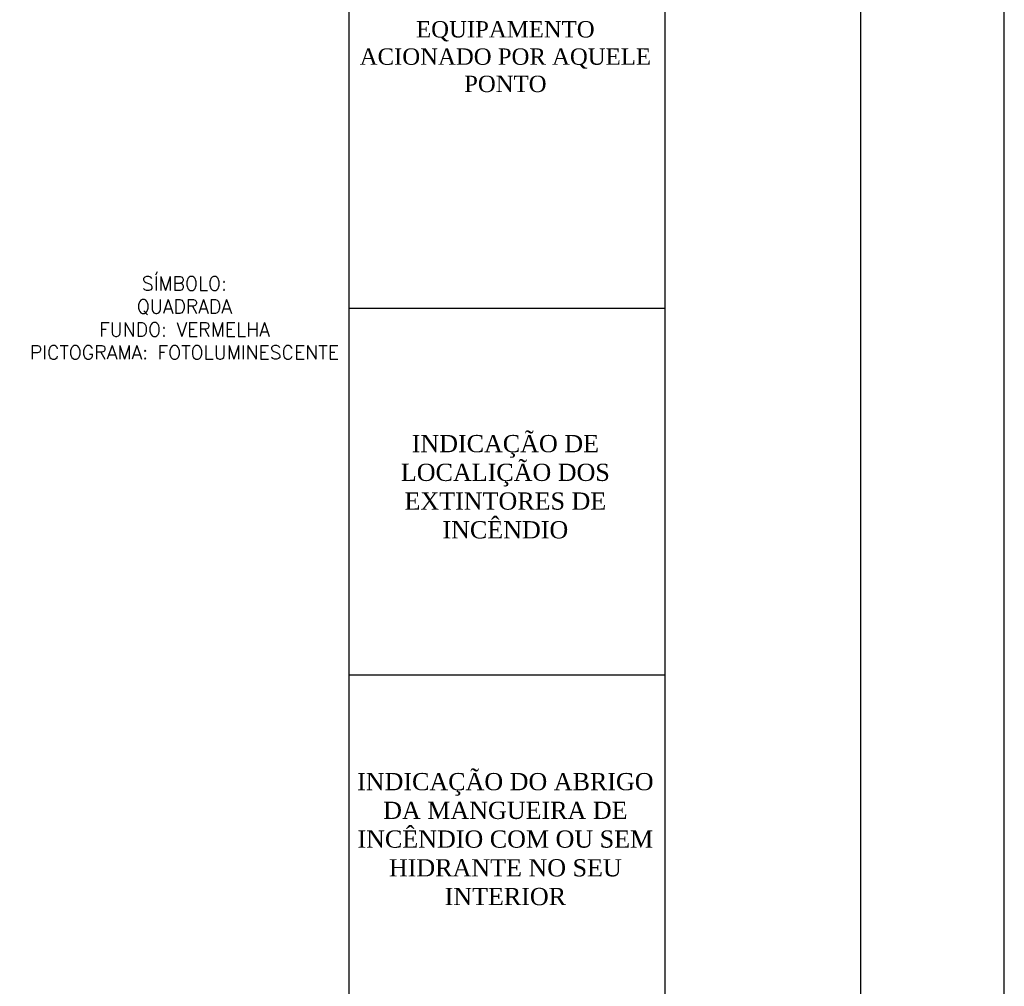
# Model space of a CAD drawing. Header units: inches. Extents: x -33917 to -601, y 26730 to 64098.
# Tile 43 of 80: x -22788 to -22102, y 47394 to 48068. Entities that reach past the tile are written whole.
import ezdxf

# ---------------------------------------------------------------- set-up
doc = ezdxf.new("R2010")
doc.units = ezdxf.units.IN
doc.header["$LTSCALE"] = 0.8
doc.header["$MEASUREMENT"] = 0
doc.layers.add('253', color=253, linetype='Continuous', lineweight=5)
doc.layers.add('texto', color=7, linetype='Continuous')
doc.layers.add('TEXTOS', color=7, linetype='Continuous')

msp = doc.modelspace()

# ---------------------------------------------------------------- linework, layer by layer
at = {"layer": 'texto'}
for points in [[(-33774.668, 41056.48), (-22102.108, 41056.48), (-22102.108, 49056.48), (-33774.668, 49056.48)], [(-33674.668, 41156.48), (-22202.108, 41156.48), (-22202.108, 48956.48), (-33674.668, 48956.48)]]:
    msp.add_lwpolyline(points, close=True, dxfattribs=at)
at = {"layer": 'TEXTOS'}
for p, q in [((-22338.445, 48730.132), (-22338.445, 46845.187)), ((-22558.371, 46845.187), (-22558.371, 48425.192)), ((-22558.371, 47866.797), (-22338.386, 47866.797)), ((-22558.371, 47866.797), (-22338.386, 47866.797)), ((-22558.371, 47611.394), (-22338.371, 47611.394))]:
    msp.add_line(p, q, dxfattribs=at)

# ---------------------------------------------------------------- texts
at = {"layer": '253', "color": 2, "attachment_point": 8}
for s, insert, char_height, width in [('{\\fTimes New Roman|b0|i0|c0|p16;\\C256;PONTO DE ACIONAMENTO DE ALARME DE INCÊNDIO OU BOMBA DE INCÊNDIO\\PDEVE VIR SEMPRE ACOMPANHADO DE UMA MENSAGEM ESCRITA, DESIGNANDO O EQUIPAMENTO ACIONADO POR AQUELE PONTO}', (-22449.547, 48017.098), 11.4, 211.67235), ('{\\Fsimplex|c0;\\H0.74074x;\\C7;SÍMBOLO:\\PQUADRADA\\PFUNDO: VERMELHA\\PPICTOGRAMA: FOTOLUMINESCENTE}', (-22673.039, 47831.145), 12.96, 222.813), ('{\\fTimes New Roman|b0|i0|c0|p16;\\C256;INDICAÇÃO DE LOCALIÇÃO DOS EXTINTORES DE INCÊNDIO}', (-22449.54, 47706.255), 12, 222.813), ('{\\fTimes New Roman|b0|i0|c0|p16;\\C256;INDICAÇÃO DO ABRIGO DA MANGUEIRA DE INCÊNDIO COM OU SEM HIDRANTE NO SEU INTERIOR}', (-22449.555, 47450.853), 12, 222.813)]:
    msp.add_mtext(s, dxfattribs=dict(at, insert=insert, char_height=char_height, width=width))

doc.saveas('drawing.dxf')
